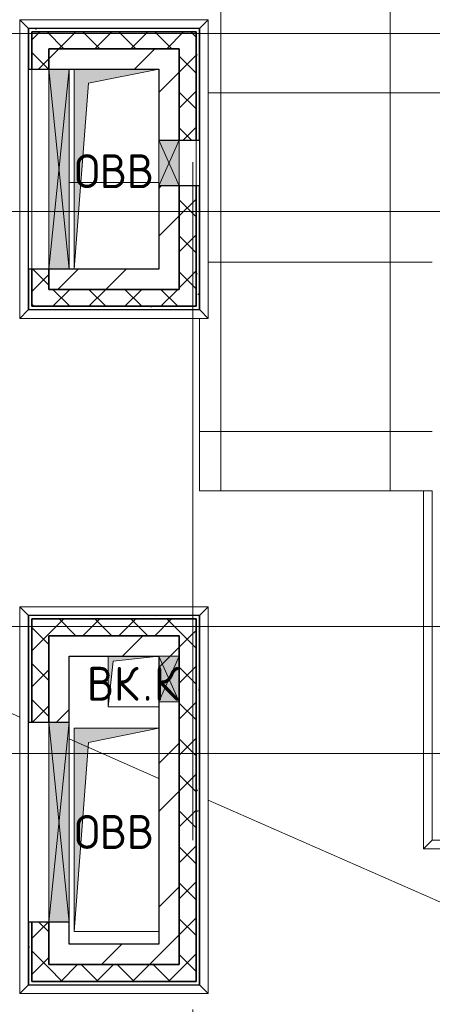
# Model space of a CAD drawing. Header units: millimetres. Extents: x -30540 to 143646, y -11730 to 123410.
# Tile 5 of 114: x -6186 to -3750, y 37620 to 43432. Entities that reach past the tile are written whole.
import ezdxf

# ---------------------------------------------------------------- set-up
doc = ezdxf.new("R2010")
doc.units = ezdxf.units.MM
doc.linetypes.add('ADSK_Линия сетки', pattern=[5000, 4000, -500, 0, -500])
for name, color, linetype, lineweight in [('A-____-NOTE-TEXT', 7, 'Continuous', 18), ('A-GENM-____-OTLN', 7, 'Continuous', 18), ('A-GLAZ-____-MCUT', 7, 'Continuous', 9), ('A-GLAZ-____-OTLN', 7, 'Continuous', 18), ('A-ROOF-____-OTLN', 7, 'Continuous', 18), ('A-ROOF-____-PATT', 7, 'Continuous', 18), ('A-WALL-____-MCUT', 7, 'Continuous', 40), ('A-WALL-____-OTLN', 7, 'Continuous', 18), ('A-WALL-____-PATT', 7, 'Continuous', 40), ('I-WALL-____-MCUT', 7, 'Continuous', 40), ('I-WALL-____-OTLN', 7, 'Continuous', 18), ('M-EQPM-____-OTLN', 7, 'Continuous', 18), ('S-GRID-____-OTLN', 7, 'Continuous', 9)]:
    doc.layers.add(name, color=color, linetype=linetype, lineweight=lineweight)
doc.styles.add('GOST Common', font='GOST_Common.ttf', dxfattribs={"height": 200})
pattern_1 = [(45, (0, 0), (-424.264, 424.264), []), (45, (0, 282.8), (-424.264, 424.264), [])]
pattern_2 = [(45, (0, 0), (-106.066, 106.066), []), (135, (0, 0), (-106.066, -106.066), [])]
pattern_3 = [(0, (0, 0), (406.4, 101.6), [6.706, -298.094, 6.706, -298.094, -1625.6]), (0, (0, 0), (406.4, 101.6), [-609.6, 6.706, -602.894, 6.706, -298.094, -711.2]), (0, (0, 0), (406.4, 101.6), [-1524, 6.706, -196.494, 6.706, -501.294]), (120, (152.4, 50.8), (-291.18818, 301.15272), [6.706, -298.094, 6.706, -298.094, -1625.6]), (120, (152.4, 50.8), (-291.18818, 301.15272), [-609.6, 6.706, -602.894, 6.706, -298.094, -711.2]), (120, (152.4, 50.8), (-291.18818, 301.15272), [-1524, 6.706, -196.494, 6.706, -501.294]), (240, (203.2, 254), (-115.21182, -402.75272), [6.706, -298.094, 6.706, -298.094, -1625.6]), (240, (203.2, 254), (-115.21182, -402.75272), [-609.6, 6.706, -602.894, 6.706, -298.094, -711.2]), (240, (203.2, 254), (-115.21182, -402.75272), [-1524, 6.706, -196.494, 6.706, -501.294])]

# ---------------------------------------------------------------- blocks, each defined once
blk = doc.blocks.new('АР_Отверстие прямоугольное - ОВВ-7467230-Кровля')
at = {"layer": 'A-GLAZ-____-OTLN', "lineweight": 13, "true_color": 0xf9f9f9}
blk.add_hatch(color=7, dxfattribs=at).paths.add_polyline_path([(715, -60), (715, 60), (-465, 60), (-465, -60), (618.1, -60)])
at = {"layer": 'A-GLAZ-____-MCUT', "color": 254, "lineweight": 15, "true_color": 0xcccccc}
for p, q in [((-465, 60), (-465, -60)), ((715, 60), (715, -60))]:
    blk.add_line(p, q, dxfattribs=at)
at = {"layer": 'A-GLAZ-____-OTLN', "color": 254, "lineweight": 5, "true_color": 0xcccccc}
for p, q in [((715, 60), (-465, -60)), ((-465, 60), (715, -60))]:
    blk.add_line(p, q, dxfattribs=at)
at = {"layer": 'A-GLAZ-____-OTLN', "color": 254, "lineweight": 13, "true_color": 0xcccccc}
for p, q in [((715, 60), (-465, 60)), ((-465, 60), (-465, -60)), ((715, -60), (715, 60)), ((-465, -60), (715, -60))]:
    blk.add_line(p, q, dxfattribs=at)
blk = doc.blocks.new('АР_Отверстие прямоугольное - ОВВ-7463286-Кровля')
at = {"layer": 'A-GLAZ-____-OTLN', "lineweight": 13, "true_color": 0xf9f9f9}
blk.add_hatch(color=7, dxfattribs=at).paths.add_polyline_path([(715, 60), (-465, 60), (-465, -60), (715, -60), (715, 4.4)])
at = {"layer": 'A-GLAZ-____-MCUT', "color": 254, "lineweight": 15, "true_color": 0xcccccc}
for p, q in [((-465, 60), (-465, -60)), ((715, 60), (715, -60))]:
    blk.add_line(p, q, dxfattribs=at)
at = {"layer": 'A-GLAZ-____-OTLN', "color": 254, "lineweight": 5, "true_color": 0xcccccc}
for p, q in [((715, 60), (-465, -60)), ((-465, 60), (715, -60))]:
    blk.add_line(p, q, dxfattribs=at)
at = {"layer": 'A-GLAZ-____-OTLN', "color": 254, "lineweight": 13, "true_color": 0xcccccc}
for p, q in [((715, 60), (-465, 60)), ((-465, 60), (-465, -60)), ((715, -60), (715, 60)), ((-465, -60), (715, -60))]:
    blk.add_line(p, q, dxfattribs=at)
blk = doc.blocks.new('АР_Отверстие прямоугольное - ОВВ-7439186-Кровля')
at = {"layer": 'A-GLAZ-____-OTLN', "lineweight": 13, "true_color": 0xf9f9f9}
blk.add_hatch(color=7, dxfattribs=at).paths.add_polyline_path([(-10, 60), (-10, -60), (260, -60), (260, 60), (170, 60)])
at = {"layer": 'A-GLAZ-____-MCUT', "color": 254, "lineweight": 15, "true_color": 0xcccccc}
for p, q in [((-10, 60), (-10, -60)), ((260, 60), (260, -60))]:
    blk.add_line(p, q, dxfattribs=at)
at = {"layer": 'A-GLAZ-____-OTLN', "color": 254, "lineweight": 5, "true_color": 0xcccccc}
for p, q in [((260, 60), (-10, -60)), ((-10, 60), (260, -60))]:
    blk.add_line(p, q, dxfattribs=at)
at = {"layer": 'A-GLAZ-____-OTLN', "color": 254, "lineweight": 13, "true_color": 0xcccccc}
for p, q in [((260, 60), (-10, 60)), ((-10, 60), (-10, -60)), ((260, -60), (260, 60)), ((-10, -60), (260, -60))]:
    blk.add_line(p, q, dxfattribs=at)
blk = doc.blocks.new('АР_Отверстие прямоугольное - ВК-9116376-Кровля')
at = {"layer": 'A-GLAZ-____-OTLN', "lineweight": 13, "true_color": 0xf9f9f9}
blk.add_hatch(color=7, dxfattribs=at).paths.add_polyline_path([(-10, -60), (260, -60), (260, 60), (-10, 60)])
at = {"layer": 'A-GLAZ-____-MCUT', "color": 254, "lineweight": 15, "true_color": 0xcccccc}
for p, q in [((-10, 60), (-10, -60)), ((260, 60), (260, -60))]:
    blk.add_line(p, q, dxfattribs=at)
at = {"layer": 'A-GLAZ-____-OTLN', "color": 254, "lineweight": 5, "true_color": 0xcccccc}
for p, q in [((260, 60), (-10, -60)), ((-10, 60), (260, -60))]:
    blk.add_line(p, q, dxfattribs=at)
at = {"layer": 'A-GLAZ-____-OTLN', "color": 254, "lineweight": 13, "true_color": 0xcccccc}
for p, q in [((260, 60), (-10, 60)), ((-10, 60), (-10, -60)), ((260, -60), (260, 60)), ((-10, -60), (260, -60))]:
    blk.add_line(p, q, dxfattribs=at)
blk = doc.blocks.new('_GM_Dt-St-D_Фартук гнутый из оцинкованной стали_Пристенный_Тип 1__c-верхняя кромка с отгибом_ - ФС-1_3_50х70У100-1_5_t__RAL7016-8063882-Кровля')
at = {"layer": 'A-GENM-____-OTLN', "color": 254, "lineweight": 13, "true_color": 0xcccccc}
for p, q in [((0, -50), (50, 0)), ((50, 1.5), (50, 0)), ((1063, 0), (50, 0)), ((1063, 0), (1063, 1.5)), ((1113, -50), (0, -50)), ((1063, 0), (1113, -50))]:
    blk.add_line(p, q, dxfattribs=at)
blk = doc.blocks.new('_GM_Dt-St-D_Фартук гнутый из оцинкованной стали_Пристенный_Тип 1__c-верхняя кромка с отгибом_ - ФС-1_3_50х70У100-1_5_t__RAL7016-8061170-Кровля')
at = {"layer": 'A-GENM-____-OTLN', "color": 254, "lineweight": 13, "true_color": 0xcccccc}
for p, q in [((0, 50), (1113, 50)), ((50, 0), (0, 50)), ((50, 0), (1063, 0)), ((50, 0), (50, -1.5)), ((1113, 50), (1063, 0)), ((1063, -1.5), (1063, 0))]:
    blk.add_line(p, q, dxfattribs=at)
blk = doc.blocks.new('_GM_Dt-St-D_Фартук гнутый из оцинкованной стали_Пристенный_Тип 1__c-верхняя кромка с отгибом_ - ФС-1_3_50х70У100-1_5_t__RAL7016-8064487-Кровля')
at = {"layer": 'A-GENM-____-OTLN', "color": 254, "lineweight": 13, "true_color": 0xcccccc}
for p, q in [((50, 1.5), (50, 0)), ((2233, 0), (50, 0)), ((2233, 0), (2233, 1.5)), ((2233, 0), (2283, -50)), ((0, -50), (50, 0)), ((2283, -50), (0, -50))]:
    blk.add_line(p, q, dxfattribs=at)
blk = doc.blocks.new('_GM_Dt-St-D_Фартук гнутый из оцинкованной стали_Пристенный_Тип 1__c-верхняя кромка с отгибом_ - ФС-1_3_50х70У100-1_5_t__RAL7016-8064525-Кровля')
at = {"layer": 'A-GENM-____-OTLN', "color": 254, "lineweight": 13, "true_color": 0xcccccc}
for p, q in [((0, 50), (2283, 50)), ((50, 0), (0, 50)), ((50, 0), (2233, 0)), ((50, 0), (50, -1.5)), ((2283, 50), (2233, 0)), ((2233, -1.5), (2233, 0))]:
    blk.add_line(p, q, dxfattribs=at)
blk = doc.blocks.new('_GM_Dt-St-D_Фартук гнутый из оцинкованной стали_Пристенный_Тип 1__c-верхняя кромка с отгибом_ - ФС-1_3_50х70У100-1_5_t__RAL7016-8066119-Кровля')
at = {"layer": 'A-GENM-____-OTLN', "color": 254, "lineweight": 13, "true_color": 0xcccccc}
for p, q in [((0, 50), (1763, 50)), ((50, 0), (0, 50)), ((50, 0), (1713, 0)), ((50, 0), (50, -1.5)), ((1763, 50), (1713, 0)), ((1713, -1.5), (1713, 0))]:
    blk.add_line(p, q, dxfattribs=at)
blk = doc.blocks.new('_GM_Dt-St-D_Фартук гнутый из оцинкованной стали_Пристенный_Тип 1__c-верхняя кромка с отгибом_ - ФС-1_3_50х70У100-1_5_t__RAL7016-8066122-Кровля')
at = {"layer": 'A-GENM-____-OTLN', "color": 254, "lineweight": 13, "true_color": 0xcccccc}
for p, q in [((50, 1.5), (50, 0)), ((1713, 0), (50, 0)), ((1713, 0), (1713, 1.5)), ((1713, 0), (1763, -50)), ((0, -50), (50, 0)), ((1763, -50), (0, -50))]:
    blk.add_line(p, q, dxfattribs=at)
blk = doc.blocks.new('_GM_Dt-St-D_Фартук гнутый из оцинкованной стали_Пристенный_Тип 1__c-верхняя кромка с отгибом_ - ФС-1_3_50х70У100-1_5_t__RAL7016-9083178-Кровля')
at = {"layer": 'A-GENM-____-OTLN', "color": 254, "lineweight": 13, "true_color": 0xcccccc}
for p, q in [((0, 1.5), (0, 0)), ((2061.5, 0), (0, 0)), ((0, -50), (0, 0)), ((2061.5, 0), (2061.5, 1.5)), ((2061.5, 0), (2111.5, -50)), ((2111.5, -50), (0, -50))]:
    blk.add_line(p, q, dxfattribs=at)
blk = doc.blocks.new('_GM_Dt-St-D_Фартук гнутый из оцинкованной стали_Пристенный_Тип 1__c-верхняя кромка с отгибом_ - ФС-1_3_50х70У100-1_5_t__RAL7016-9083172-Кровля')
at = {"layer": 'A-GENM-____-OTLN', "color": 254, "lineweight": 13, "true_color": 0xcccccc}
for p, q in [((50, 1.5), (50, 0)), ((3003, 0), (50, 0)), ((3003, 0), (3003, 1.5)), ((3003, 0), (3053, -50)), ((0, -50), (50, 0)), ((3053, -50), (0, -50))]:
    blk.add_line(p, q, dxfattribs=at)
blk = doc.blocks.new('АР_Канал вертикальный прямоугольный - ОВВ-5078122-Кровля')
at = {"layer": 'M-EQPM-____-OTLN', "lineweight": 13, "true_color": 0xe2e2e2}
blk.add_hatch(color=254, dxfattribs=at).paths.add_polyline_path([(-250, -600), (-165, 515), (250, 600), (-250, 600), (-250, -427.3)])
at = {"layer": 'M-EQPM-____-OTLN', "color": 253, "lineweight": 13, "true_color": 0xaaaaaa}
for p, q in [((250, 600), (-250, 600)), ((-250, 600), (-250, -600)), ((250, 600), (-250, 600)), ((-250, 600), (-250, -600)), ((-250, -600), (-250, 600)), ((-250, 600), (250, 600)), ((-165, 515), (250, 600)), ((-165, 515), (250, 600)), ((250, -600), (250, 600)), ((250, 600), (250, -600)), ((-250, -600), (-165, 515)), ((-250, -600), (-165, 515)), ((-250, -600), (250, -600)), ((250, -600), (-250, -600))]:
    blk.add_line(p, q, dxfattribs=at)
blk = doc.blocks.new('АР_Канал вертикальный прямоугольный - ВК_К-7548681-Кровля')
at = {"layer": 'M-EQPM-____-OTLN', "lineweight": 13, "true_color": 0xe2e2e2}
blk.add_hatch(color=254, dxfattribs=at).paths.add_polyline_path([(-150, -150), (-120, 120), (150, 150), (-150, 150), (-150, 143.3)])
at = {"layer": 'M-EQPM-____-OTLN', "color": 253, "lineweight": 13, "true_color": 0xaaaaaa}
for p, q in [((150, 150), (-150, 150)), ((-150, 150), (-150, -150)), ((150, 150), (-150, 150)), ((-150, 150), (-150, -150)), ((-150, -150), (-150, 150)), ((-150, 150), (150, 150)), ((-150, -150), (-120, 120)), ((-150, -150), (-120, 120)), ((-120, 120), (150, 150)), ((-120, 120), (150, 150)), ((150, -150), (150, 150)), ((150, 150), (150, -150)), ((-150, -150), (150, -150)), ((150, -150), (-150, -150))]:
    blk.add_line(p, q, dxfattribs=at)
blk = doc.blocks.new('АР_Канал вертикальный прямоугольный - ОВВ-7994107-Кровля')
at = {"layer": 'M-EQPM-____-OTLN', "lineweight": 13, "true_color": 0xe2e2e2}
blk.add_hatch(color=254, dxfattribs=at).paths.add_polyline_path([(-250, -590), (-166, 506), (250, 590), (-250, 590), (-250, 9.6)])
at = {"layer": 'M-EQPM-____-OTLN', "color": 253, "lineweight": 13, "true_color": 0xaaaaaa}
for p, q in [((250, 590), (-250, 590)), ((-250, 590), (-250, -590)), ((250, 590), (-250, 590)), ((-250, 590), (-250, -590)), ((-250, -590), (-250, 590)), ((-250, 590), (250, 590)), ((-166, 506), (250, 590)), ((-166, 506), (250, 590)), ((250, -590), (250, 590)), ((250, 590), (250, -590)), ((-250, -590), (-166, 506)), ((-250, -590), (-166, 506)), ((-250, -590), (250, -590)), ((250, -590), (-250, -590))]:
    blk.add_line(p, q, dxfattribs=at)
blk = doc.blocks.new('Наметкина 10_РД_АР_К1_отсоединено_rvt-1-Кровля')
at = {"layer": 'A-ROOF-____-PATT', "lineweight": 5, "true_color": 0xe4e4e4}
h = blk.add_hatch(dxfattribs=at)
h.set_pattern_fill('FP_6', color=254, style=0, pattern_type=2)
h.set_pattern_definition([(0, (0, 0), (0, 1000), []), (90, (0, 0), (-1000, 6e-14), [])])
h.paths.add_polyline_path([(3245.8, 32164), (8725.3, 32164), (8725.3, 43350), (935.3, 43350), (935.3, 54289), (-1644.7, 54289), (-1644.7, 60150), (-464.7, 60150), (-464.7, 69650), (1013.8, 69650), (1012.3, 81278.5), (-1636.2, 81278.5), (-1636.2, 86641.5), (-564.7, 86641.5), (-564.7, 91950), (655.3, 91950), (655.3, 88074), (1555.3, 88074), (1555.3, 91850), (4135.3, 91850), (4135.3, 88074), (5035.3, 88074), (5035.3, 92950), (-11844.7, 92950), (-11844.7, 87234), (-10944.7, 87234), (-10944.7, 91950), (-8944.7, 91950), (-8944.7, 89950), (-8964.7, 89950), (-8964.7, 81980), (-13264.7, 81980), (-13264.7, 80980), (-7964.7, 80980), (-7964.7, 86374), (-6114.7, 86374), (-6114.7, 91950), (-1664.7, 91950), (-1664.7, 87470), (-2464.7, 87470), (-2464.7, 85540), (-4939.3, 85540), (-4939.3, 83313.9), (-4582.2, 83520), (-4577.2, 83511.3), (-4939.3, 83302.3), (-4939.3, 83171.5), (-3443.5, 83171.5), (-4032.2, 83511.3), (-4027.2, 83520), (-3423.5, 83171.5), (-2708.2, 83170), (-2708.2, 79971.5), (113.8, 79971.5), (113.8, 79650), (135.3, 79650), (113.8, 79647.6), (113.8, 72890), (-2634.7, 72890), (-2634.7, 77050), (-12364.7, 77050), (-12364.7, 60150), (-2644.7, 60150), (-2644.7, 56441.5), (-2423.2, 56439.9), (-2423.2, 55268.5), (-2644.7, 55268.5), (-2644.7, 54289), (-3224.7, 54289), (-3224.3, 49541.5), (-2224.7, 49541.5), (-2224.7, 53389), (-164.7, 53389), (-164.7, 43954), (-5124.7, 43954), (-5123.2, 43431.5), (-5073.2, 43431.5), (-5073.2, 41668.5), (-5124.7, 41668.5), (-5124.7, 40650), (-3749.7, 40650), (-3749.7, 42500), (-3326.2, 42500), (-3304.7, 42521.5), (5456.8, 42521.5), (5456.8, 42500), (7825.3, 42500), (7825.3, 33064), (-5614.7, 33064), (-5614.7, 35439), (-2114.7, 35439), (-2114.7, 36339), (-6514.7, 36339), (-6514.7, 33064), (-11464.7, 33064), (-11464.7, 38676.9), (-8114.7, 38676.9), (-8114.7, 39950), (-11064.7, 39950), (-11062.7, 41950), (-8114.7, 41949), (-8114.7, 46108.5), (-5124.7, 46108.5), (-5124.7, 43980), (-4214.7, 43980), (-4214.7, 47208.5), (-6206.2, 47208.5), (-6206.2, 47964), (-9014.7, 47964), (-9015.7, 42949), (-11464.7, 42949), (-11464.7, 55136), (-12364.7, 55136), (-12364.7, 32164), (-4928.5, 32164)])
h.paths.add_polyline_path([(-9015.7, 61050), (-11464.7, 61050), (-11464.7, 66650), (-8064.7, 66650), (-8064.7, 71650), (-8964.7, 71650), (-8964.7, 67650), (-11464.7, 67650), (-11464.7, 76050), (-3634.7, 76050), (-3634.7, 71890), (-1464.7, 71890), (-1464.7, 61050), (-4928.5, 61050)])
at = {"layer": 'A-WALL-____-PATT', "lineweight": 5, "true_color": 0xcccccc}
h = blk.add_hatch(dxfattribs=at)
h.set_pattern_fill('FP_8', color=254, style=0, pattern_type=2)
h.set_pattern_definition(pattern_3)
h.paths.add_polyline_path([(-5144.7, 43360), (-5124.7, 43360), (-5124.7, 43380), (-6114.7, 43380), (-6114.7, 43360), (-5950.3, 43360)])
h = blk.add_hatch(dxfattribs=at)
h.set_pattern_fill('FP_3', color=254, style=0, pattern_type=2)
h.set_pattern_definition(pattern_2)
h.paths.add_polyline_path([(-5144.7, 43260), (-5144.7, 43360), (-6114.7, 43360), (-6114.7, 43260), (-5244.7, 43260)])
h = blk.add_hatch(dxfattribs=at)
h.set_pattern_fill('FP_8', color=254, style=0, pattern_type=2)
h.set_pattern_definition(pattern_3)
h.paths.add_polyline_path([(-5124.7, 41720), (-5124.7, 42450), (-5144.7, 42450), (-5144.7, 41720)])
h.paths.add_polyline_path([(-5124.7, 42720), (-5124.7, 43360), (-5144.7, 43360), (-5144.7, 42720)])
h = blk.add_hatch(dxfattribs=at)
h.set_pattern_fill('FP_3', color=254, style=0, pattern_type=2)
h.set_pattern_definition(pattern_2)
h.paths.add_polyline_path([(-6014.7, 41740), (-6014.7, 41960), (-6114.7, 41960), (-6114.7, 41740)])
h.paths.add_polyline_path([(-6014.7, 43140), (-6014.7, 43260), (-6114.7, 43260), (-6114.7, 43140)])
h = blk.add_hatch(dxfattribs=at)
h.set_pattern_fill('FP_2', color=254, style=0, pattern_type=2)
h.set_pattern_definition(pattern_1)
h.paths.add_polyline_path([(-6014.7, 41840), (-5894.7, 41840), (-5894.7, 41960), (-6014.7, 41960)])
h.paths.add_polyline_path([(-6014.7, 43140), (-5894.7, 43140), (-5894.7, 43260), (-6014.7, 43260)])
h = blk.add_hatch(dxfattribs=at)
h.set_pattern_fill('FP_2', color=254, style=0, pattern_type=2)
h.set_pattern_definition(pattern_1)
h.paths.add_polyline_path([(-5364.7, 43140), (-5364.7, 43260), (-5894.7, 43260), (-5894.7, 43140), (-5780.7, 43140)])
h = blk.add_hatch(dxfattribs=at)
h.set_pattern_fill('FP_2', color=254, style=0, pattern_type=2)
h.set_pattern_definition(pattern_1)
h.paths.add_polyline_path([(-5364.7, 41840), (-5244.7, 41840), (-5244.7, 42450), (-5364.7, 42450), (-5364.7, 41960)])
h.paths.add_polyline_path([(-5244.7, 42720), (-5244.7, 43260), (-5364.7, 43260), (-5364.7, 42720)])
h = blk.add_hatch(dxfattribs=at)
h.set_pattern_fill('FP_3', color=254, style=0, pattern_type=2)
h.set_pattern_definition(pattern_2)
h.paths.add_polyline_path([(-5144.7, 41740), (-5144.7, 42450), (-5244.7, 42450), (-5244.7, 41740)])
h.paths.add_polyline_path([(-5144.7, 42720), (-5144.7, 43260), (-5244.7, 43260), (-5244.7, 42720)])
h = blk.add_hatch(dxfattribs=at)
h.set_pattern_fill('FP_2', color=254, style=0, pattern_type=2)
h.set_pattern_definition(pattern_1)
h.paths.add_polyline_path([(-5364.7, 41840), (-5364.7, 41960), (-5894.7, 41960), (-5894.7, 41840), (-5780.7, 41840)])
h = blk.add_hatch(dxfattribs=at)
h.set_pattern_fill('FP_3', color=254, style=0, pattern_type=2)
h.set_pattern_definition(pattern_2)
h.paths.add_polyline_path([(-5244.7, 41740), (-5244.7, 41840), (-6014.7, 41840), (-6014.7, 41740)])
h = blk.add_hatch(dxfattribs=at)
h.set_pattern_fill('FP_8', color=254, style=0, pattern_type=2)
h.set_pattern_definition(pattern_3)
h.paths.add_polyline_path([(-5144.7, 41720), (-5144.7, 41740), (-6114.7, 41740), (-6114.7, 41720)])
h = blk.add_hatch(dxfattribs=at)
h.set_pattern_fill('FP_8', color=254, style=0, pattern_type=2)
h.set_pattern_definition(pattern_3)
h.paths.add_polyline_path([(-5144.7, 39895), (-5124.7, 39895), (-5124.7, 39915), (-6134.7, 39915), (-6134.7, 39895), (-5950.3, 39895)])
h = blk.add_hatch(dxfattribs=at)
h.set_pattern_fill('FP_8', color=254, style=0, pattern_type=2)
h.set_pattern_definition(pattern_3)
h.paths.add_polyline_path([(-6114.7, 37755), (-6114.7, 38105), (-6134.7, 38105), (-6134.7, 37755)])
h.paths.add_polyline_path([(-6134.7, 39285), (-6114.7, 39285), (-6114.7, 39895), (-6134.7, 39895), (-6134.7, 39668.3)])
h = blk.add_hatch(dxfattribs=at)
h.set_pattern_fill('FP_3', color=254, style=0, pattern_type=2)
h.set_pattern_definition(pattern_2)
h.paths.add_polyline_path([(-5144.7, 39795), (-5144.7, 39895), (-6114.7, 39895), (-6114.7, 39795), (-5244.7, 39795)])
h = blk.add_hatch(dxfattribs=at)
h.set_pattern_fill('FP_8', color=254, style=0, pattern_type=2)
h.set_pattern_definition(pattern_3)
h.paths.add_polyline_path([(-5144.7, 37735), (-5124.7, 37735), (-5124.7, 39895), (-5144.7, 39895), (-5144.7, 37755)])
h = blk.add_hatch(dxfattribs=at)
h.set_pattern_fill('FP_3', color=254, style=0, pattern_type=2)
h.set_pattern_definition(pattern_2)
h.paths.add_polyline_path([(-6014.7, 37755), (-6014.7, 38105), (-6114.7, 38105), (-6114.7, 37755)])
h.paths.add_polyline_path([(-6114.7, 39285), (-6014.7, 39285), (-6014.7, 39795), (-6114.7, 39795), (-6114.7, 39668.3)])
h = blk.add_hatch(dxfattribs=at)
h.set_pattern_fill('FP_2', color=254, style=0, pattern_type=2)
h.set_pattern_definition(pattern_1)
h.paths.add_polyline_path([(-5894.7, 37855), (-5894.7, 38105), (-6014.7, 38105), (-6014.7, 37855)])
h.paths.add_polyline_path([(-6014.7, 39285), (-5894.7, 39285), (-5894.7, 39795), (-6014.7, 39795), (-6014.7, 39668.3)])
h = blk.add_hatch(dxfattribs=at)
h.set_pattern_fill('FP_2', color=254, style=0, pattern_type=2)
h.set_pattern_definition(pattern_1)
h.paths.add_polyline_path([(-5364.7, 39675), (-5364.7, 39795), (-5894.7, 39795), (-5894.7, 39675), (-5634.7, 39675)])
h = blk.add_hatch(dxfattribs=at)
h.set_pattern_fill('FP_2', color=254, style=0, pattern_type=2)
h.set_pattern_definition(pattern_1)
h.paths.add_polyline_path([(-5364.7, 37855), (-5244.7, 37855), (-5244.7, 39795), (-5364.7, 39795), (-5364.7, 37975)])
h = blk.add_hatch(dxfattribs=at)
h.set_pattern_fill('FP_3', color=254, style=0, pattern_type=2)
h.set_pattern_definition(pattern_2)
h.paths.add_polyline_path([(-5244.7, 37755), (-5144.7, 37755), (-5144.7, 39795), (-5244.7, 39795), (-5244.7, 37855)])
h = blk.add_hatch(dxfattribs=at)
h.set_pattern_fill('FP_2', color=254, style=0, pattern_type=2)
h.set_pattern_definition(pattern_1)
h.paths.add_polyline_path([(-5364.7, 37855), (-5364.7, 37975), (-5894.7, 37975), (-5894.7, 37855)])
h = blk.add_hatch(dxfattribs=at)
h.set_pattern_fill('FP_3', color=254, style=0, pattern_type=2)
h.set_pattern_definition(pattern_2)
h.paths.add_polyline_path([(-5244.7, 37755), (-5244.7, 37855), (-6014.7, 37855), (-6014.7, 37755)])
at = {"layer": 'A-ROOF-____-OTLN', "color": 254, "lineweight": 13, "true_color": 0xcccccc}
for p, q in [((-5364.7, 42470), (-5894.7, 42470)), ((-5894.7, 42470), (-5364.7, 42470)), ((-5124.7, 41668.5), (-5124.7, 40650)), ((-5124.7, 40650), (-3801.2, 40650)), ((-6186.2, 39314.8), (-9064.7, 40580)), ((-5364.7, 38953.7), (-5894.7, 39186.6)), ((-2944.7, 37890), (-5073.2, 38825.6))]:
    blk.add_line(p, q, dxfattribs=at)
at = {"layer": 'A-WALL-____-MCUT', "color": 254, "lineweight": 30, "true_color": 0xcccccc}
for p, q in [((-6134.7, 43380), (-6134.7, 43140)), ((-6114.7, 43380), (-6134.7, 43380)), ((-5124.7, 43380), (-6114.7, 43380)), ((-5144.7, 43360), (-6114.7, 43360)), ((-6114.7, 43360), (-6114.7, 43260)), ((-6114.7, 43360), (-5144.7, 43360)), ((-6114.7, 43140), (-6114.7, 43360)), ((-5144.7, 43260), (-5144.7, 43360)), ((-5144.7, 43360), (-5144.7, 42720)), ((-5124.7, 43360), (-5124.7, 43380)), ((-5124.7, 42720), (-5124.7, 43360)), ((-6114.7, 43260), (-6114.7, 43140)), ((-6014.7, 43260), (-5244.7, 43260)), ((-6014.7, 43140), (-6014.7, 43260)), ((-5244.7, 43260), (-5244.7, 42720)), ((-5144.7, 42720), (-5144.7, 43260)), ((-6134.7, 43140), (-6114.7, 43140)), ((-6114.7, 43140), (-6014.7, 43140)), ((-5244.7, 42720), (-5144.7, 42720)), ((-5144.7, 42720), (-5124.7, 42720)), ((-5144.7, 42450), (-5244.7, 42450)), ((-5244.7, 42450), (-5244.7, 41840)), ((-5144.7, 41740), (-5144.7, 42450)), ((-5124.7, 42450), (-5144.7, 42450)), ((-5144.7, 42450), (-5144.7, 41740)), ((-5124.7, 41720), (-5124.7, 42450)), ((-6134.7, 41960), (-6134.7, 41720)), ((-6114.7, 41960), (-6134.7, 41960)), ((-6114.7, 41960), (-6114.7, 41740)), ((-6014.7, 41960), (-6114.7, 41960)), ((-6114.7, 41740), (-6114.7, 41960)), ((-6014.7, 41840), (-6014.7, 41960)), ((-5244.7, 41840), (-6014.7, 41840)), ((-6114.7, 41740), (-6014.7, 41740)), ((-5144.7, 41740), (-6114.7, 41740)), ((-6014.7, 41740), (-5244.7, 41740)), ((-5244.7, 41740), (-5144.7, 41740)), ((-6134.7, 41720), (-6114.7, 41720)), ((-6114.7, 41720), (-5144.7, 41720)), ((-5144.7, 41720), (-5124.7, 41720)), ((-5124.7, 39915), (-6134.7, 39915)), ((-6134.7, 39915), (-6134.7, 39895)), ((-6134.7, 39895), (-6134.7, 39285)), ((-5144.7, 39895), (-6114.7, 39895)), ((-6114.7, 39895), (-6114.7, 39795)), ((-6114.7, 39895), (-5144.7, 39895)), ((-6114.7, 39795), (-6114.7, 39895)), ((-5144.7, 39795), (-5144.7, 39895)), ((-5144.7, 39895), (-5144.7, 39675)), ((-5124.7, 39895), (-5124.7, 39915)), ((-5124.7, 39675), (-5124.7, 39895)), ((-6114.7, 39795), (-6114.7, 39285)), ((-6114.7, 39285), (-6114.7, 39795)), ((-6014.7, 39795), (-5244.7, 39795)), ((-6014.7, 39285), (-6014.7, 39795)), ((-5244.7, 39795), (-5244.7, 39675)), ((-5144.7, 39675), (-5144.7, 39795)), ((-5244.7, 39675), (-5244.7, 39405)), ((-5144.7, 39405), (-5144.7, 39675)), ((-5144.7, 39675), (-5144.7, 39405)), ((-5124.7, 39405), (-5124.7, 39675)), ((-5244.7, 39405), (-5244.7, 37855)), ((-5144.7, 37755), (-5144.7, 39405)), ((-5144.7, 39405), (-5144.7, 37755)), ((-5124.7, 37735), (-5124.7, 39405)), ((-6134.7, 39285), (-6114.7, 39285)), ((-6114.7, 39285), (-6014.7, 39285)), ((-6114.7, 38105), (-6134.7, 38105)), ((-6134.7, 38105), (-6134.7, 37755)), ((-6014.7, 38105), (-6114.7, 38105)), ((-6114.7, 38105), (-6114.7, 37755)), ((-6114.7, 37755), (-6114.7, 38105)), ((-6014.7, 37855), (-6014.7, 38105)), ((-5244.7, 37855), (-6014.7, 37855)), ((-6134.7, 37755), (-6134.7, 37735)), ((-6134.7, 37735), (-5144.7, 37735)), ((-6114.7, 37755), (-6014.7, 37755)), ((-5144.7, 37755), (-6114.7, 37755)), ((-6014.7, 37755), (-5244.7, 37755)), ((-5244.7, 37755), (-5144.7, 37755)), ((-5144.7, 37735), (-5124.7, 37735))]:
    blk.add_line(p, q, dxfattribs=at)
at = {"layer": 'A-WALL-____-OTLN', "color": 254, "lineweight": 13, "true_color": 0xcccccc}
for p, q in [((-6134.7, 41960), (-6134.7, 43140)), ((-6114.7, 41960), (-6114.7, 43140)), ((-6014.7, 43140), (-6114.7, 43140)), ((-6114.7, 43140), (-6114.7, 41960)), ((-6014.7, 43140), (-6014.7, 41960)), ((-5244.7, 42450), (-5244.7, 42720)), ((-5144.7, 42720), (-5144.7, 42450)), ((-5144.7, 42450), (-5144.7, 42720)), ((-5124.7, 42720), (-5124.7, 42450)), ((-6014.7, 41960), (-6114.7, 41960)), ((-6134.7, 38105), (-6134.7, 39285)), ((-6014.7, 39285), (-6114.7, 39285)), ((-6014.7, 39285), (-6014.7, 38105)), ((-6014.7, 38105), (-6114.7, 38105))]:
    blk.add_line(p, q, dxfattribs=at)
at = {"layer": 'I-WALL-____-MCUT', "color": 254, "lineweight": 30, "true_color": 0xcccccc}
for p, q in [((-6014.7, 43260), (-6014.7, 43140)), ((-5894.7, 43260), (-6014.7, 43260)), ((-5364.7, 43260), (-5894.7, 43260)), ((-5244.7, 43260), (-5364.7, 43260)), ((-5244.7, 42720), (-5244.7, 43260)), ((-6014.7, 43140), (-5894.7, 43140)), ((-5894.7, 43140), (-5364.7, 43140)), ((-5364.7, 43140), (-5364.7, 42720)), ((-5364.7, 42720), (-5244.7, 42720)), ((-5244.7, 42450), (-5364.7, 42450)), ((-5364.7, 42450), (-5364.7, 41960)), ((-5244.7, 41840), (-5244.7, 42450)), ((-6014.7, 41960), (-6014.7, 41840)), ((-5894.7, 41960), (-6014.7, 41960)), ((-5364.7, 41960), (-5894.7, 41960)), ((-6014.7, 41840), (-5894.7, 41840)), ((-5894.7, 41840), (-5364.7, 41840)), ((-5364.7, 41840), (-5244.7, 41840)), ((-6014.7, 39795), (-6014.7, 39285)), ((-5894.7, 39795), (-6014.7, 39795)), ((-5364.7, 39795), (-5894.7, 39795)), ((-5244.7, 39795), (-5364.7, 39795)), ((-5244.7, 39675), (-5244.7, 39795)), ((-5894.7, 39675), (-5364.7, 39675)), ((-5894.7, 39285), (-5894.7, 39675)), ((-5364.7, 39675), (-5364.7, 39405)), ((-5244.7, 39405), (-5244.7, 39675)), ((-5364.7, 39405), (-5364.7, 37975)), ((-5244.7, 37855), (-5244.7, 39405)), ((-6014.7, 39285), (-5894.7, 39285)), ((-6014.7, 38105), (-6014.7, 37855)), ((-5894.7, 38105), (-6014.7, 38105)), ((-5894.7, 37975), (-5894.7, 38105)), ((-5364.7, 37975), (-5894.7, 37975)), ((-6014.7, 37855), (-5894.7, 37855)), ((-5894.7, 37855), (-5364.7, 37855)), ((-5364.7, 37855), (-5244.7, 37855))]:
    blk.add_line(p, q, dxfattribs=at)
at = {"layer": 'I-WALL-____-OTLN', "color": 254, "lineweight": 13, "true_color": 0xcccccc}
for p, q in [((-6014.7, 41960), (-6014.7, 43140)), ((-5894.7, 43140), (-6014.7, 43140)), ((-5894.7, 43140), (-5894.7, 41960)), ((-5364.7, 42450), (-5364.7, 42720)), ((-5244.7, 42720), (-5244.7, 42450)), ((-6014.7, 41960), (-5894.7, 41960)), ((-6014.7, 38105), (-6014.7, 39285)), ((-5894.7, 39285), (-6014.7, 39285)), ((-5894.7, 39285), (-5894.7, 38105)), ((-6014.7, 38105), (-5894.7, 38105))]:
    blk.add_line(p, q, dxfattribs=at)
at = {"layer": 'A-GENM-____-OTLN', "color": 254, "lineweight": 13, "true_color": 0xe5e5e5}
for name, p in [('_GM_Dt-St-D_Фартук гнутый из оцинкованной стали_Пристенный_Тип 1__c-верхняя кромка с отгибом_ - ФС-1_3_50х70У100-1_5_t__RAL7016-8061170-Кровля', (-6186.2, 43381.5)), ('_GM_Dt-St-D_Фартук гнутый из оцинкованной стали_Пристенный_Тип 1__c-верхняя кромка с отгибом_ - ФС-1_3_50х70У100-1_5_t__RAL7016-8063882-Кровля', (-6186.2, 41718.5)), ('_GM_Dt-St-D_Фартук гнутый из оцинкованной стали_Пристенный_Тип 1__c-верхняя кромка с отгибом_ - ФС-1_3_50х70У100-1_5_t__RAL7016-8061170-Кровля', (-6186.2, 39916.5)), ('_GM_Dt-St-D_Фартук гнутый из оцинкованной стали_Пристенный_Тип 1__c-верхняя кромка с отгибом_ - ФС-1_3_50х70У100-1_5_t__RAL7016-9083172-Кровля', (-3801.2, 38588.5)), ('_GM_Dt-St-D_Фартук гнутый из оцинкованной стали_Пристенный_Тип 1__c-верхняя кромка с отгибом_ - ФС-1_3_50х70У100-1_5_t__RAL7016-8063882-Кровля', (-6186.2, 37733.5))]:
    blk.add_blockref(name, p, dxfattribs=at)
for name, p, rotation in [('_GM_Dt-St-D_Фартук гнутый из оцинкованной стали_Пристенный_Тип 1__c-верхняя кромка с отгибом_ - ФС-1_3_50х70У100-1_5_t__RAL7016-8066119-Кровля', (-6136.2, 41668.5), 89.99999999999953), ('_GM_Dt-St-D_Фартук гнутый из оцинкованной стали_Пристенный_Тип 1__c-верхняя кромка с отгибом_ - ФС-1_3_50х70У100-1_5_t__RAL7016-8066122-Кровля', (-5123.2, 41668.5), 89.99999999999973), ('_GM_Dt-St-D_Фартук гнутый из оцинкованной стали_Пристенный_Тип 1__c-верхняя кромка с отгибом_ - ФС-1_3_50х70У100-1_5_t__RAL7016-9083178-Кровля', (-3751.2, 40650), 270), ('_GM_Dt-St-D_Фартук гнутый из оцинкованной стали_Пристенный_Тип 1__c-верхняя кромка с отгибом_ - ФС-1_3_50х70У100-1_5_t__RAL7016-8064487-Кровля', (-6136.2, 39966.5), 270.0000000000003), ('_GM_Dt-St-D_Фартук гнутый из оцинкованной стали_Пристенный_Тип 1__c-верхняя кромка с отгибом_ - ФС-1_3_50х70У100-1_5_t__RAL7016-8064525-Кровля', (-5123.2, 39966.5), 269.9999999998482)]:
    blk.add_blockref(name, p, dxfattribs=dict(at, rotation=rotation))
at = {"layer": 'A-GLAZ-____-OTLN', "color": 254, "lineweight": 13, "true_color": 0xe5e5e5}
for name, p, rotation in [('АР_Отверстие прямоугольное - ОВВ-7467230-Кровля', (-5954.7, 42675), 269.9999999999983), ('АР_Отверстие прямоугольное - ОВВ-7439186-Кровля', (-5304.7, 42460), 89.99999999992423), ('АР_Отверстие прямоугольное - ВК-9116376-Кровля', (-5304.7, 39415), 89.99999999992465), ('АР_Отверстие прямоугольное - ОВВ-7463286-Кровля', (-5954.7, 38820), 269.9999999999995)]:
    blk.add_blockref(name, p, dxfattribs=dict(at, rotation=rotation))
at = {"layer": 'M-EQPM-____-OTLN', "color": 253, "lineweight": 5, "true_color": 0xaaaaaa}
for name, p in [('АР_Канал вертикальный прямоугольный - ОВВ-7994107-Кровля', (-5614.7, 42550)), ('АР_Канал вертикальный прямоугольный - ВК_К-7548681-Кровля', (-5514.7, 39525)), ('АР_Канал вертикальный прямоугольный - ОВВ-5078122-Кровля', (-5614.7, 38650))]:
    blk.add_blockref(name, p, dxfattribs=at)
at = {"layer": 'A-____-NOTE-TEXT', "color": 253, "lineweight": 5, "true_color": 0xaaaaaa, "char_height": 200, "attachment_point": 1, "style": 'GOST Common'}
for s, insert, width in [('ОВВ', (-5862.9, 42637.2), 609.282), ('ВК', (-5789.9, 39612.2), 400.844), ('\\fGOST Common|b0|i0|c204|p34|;К', (-5393, 39612.2), 192.405), ('\\fGOST Common|b0|i0|c204|p34|;.', (-5459.2, 39612.2), 80.169), ('ОВВ', (-5862.9, 38737.2), 609.282)]:
    blk.add_mtext(s, dxfattribs=dict(at, insert=insert, width=width))

msp = doc.modelspace()

# ---------------------------------------------------------------- linework, layer by layer
at = {"layer": 'S-GRID-____-OTLN', "color": 253, "linetype": 'ADSK_Линия сетки', "true_color": 0xaaaaaa}
for p, q in [((-5164.7, 23589.3), (-5164.7, 98105.9)), ((17726.8, 43350), (-26364.3, 43350)), ((17726.8, 42300), (-28904.3, 42300)), ((17726.8, 39850), (-26364.3, 39850)), ((17726.8, 39100), (-28904.3, 39100))]:
    msp.add_line(p, q, dxfattribs=at)

# ---------------------------------------------------------------- block references
at = {"lineweight": 5}
msp.add_blockref('Наметкина 10_РД_АР_К1_отсоединено_rvt-1-Кровля', (0, 0), dxfattribs=at)

doc.saveas('drawing.dxf')
